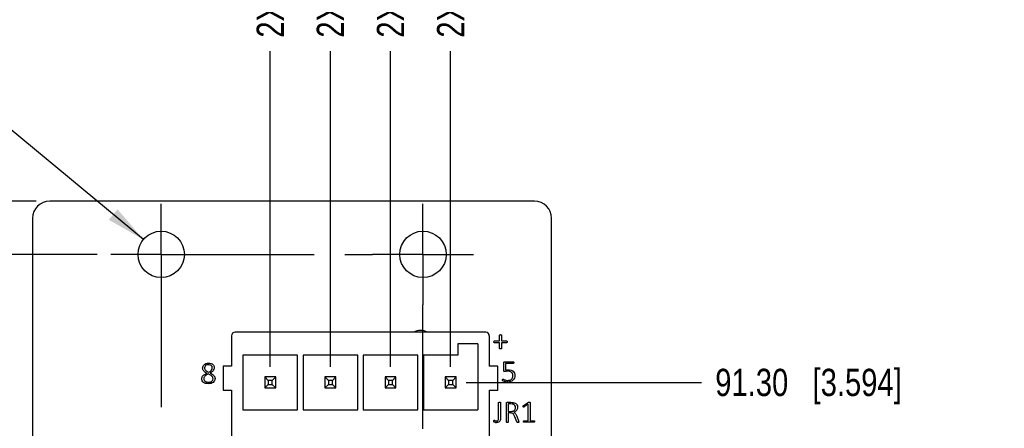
# Model space of a CAD drawing. Header units: inches. Extents: x 0 to 34, y 0 to 22.
# Tile 12 of 43: x 8.8 to 13.3, y 11.7 to 13.6. Entities that reach past the tile are written whole.
import ezdxf

# ---------------------------------------------------------------- set-up
doc = ezdxf.new("R2010")
doc.units = ezdxf.units.IN
doc.header["$LTSCALE"] = 1.87
doc.header["$MEASUREMENT"] = 0
doc.linetypes.add('CENTER', pattern=[0.6, 0.375, -0.075, 0.075, -0.075])
doc.layers.get('0').update_dxf_attribs({"linetype": 'CONTINUOUS'})
doc.layers.add('02___PRT_ALL_AXES', color=7, linetype='CONTINUOUS')
doc.layers.add('DIMENSIONS', color=7, linetype='CONTINUOUS')
doc.styles.get("Standard").update_dxf_attribs({"font": 'txt', "width": 0.8})
doc.dimstyles.new('DIMSTYLE_1', dxfattribs={"dimtxt": 0.125, "dimasz": 0.18, "dimexe": 0.125, "dimexo": 0.0625, "dimgap": 0.03125, "dimtad": 0, "dimtih": 1, "dimtoh": 1, "dimlfac": 0.5, "dimzin": 0, "dimdsep": 46, "dimtxsty": 'STANDARD', "dimblk": '_FILLED', "dimblk1": '_FILLED', "dimblk2": '_FILLED', "dimcen": 0.09, "dimazin": 0, "dimtp": 0.01, "dimtm": 0.01, "dimtfac": 1, "dimtofl": 0, "dimtmove": 0, "dimatfit": 3, "dimldrblk": '_FILLED', "dimfxl": 1, "dimtolj": 1, "dimtzin": 0, "dimarcsym": 0})
doc.dimstyles.new('DIMSTYLE_2', dxfattribs={"dimtxt": 0.125, "dimasz": 0.18, "dimexe": 0.125, "dimexo": 0.0625, "dimgap": 0.09, "dimtad": 0, "dimtih": 1, "dimtoh": 1, "dimlfac": 0.5, "dimzin": 0, "dimdsep": 46, "dimtxsty": 'STANDARD', "dimblk": '_FILLED', "dimblk1": '_FILLED', "dimblk2": '_FILLED', "dimcen": 0.09, "dimazin": 0, "dimtp": 0.01, "dimtm": 0.01, "dimtfac": 1, "dimtofl": 0, "dimtmove": 0, "dimatfit": 1, "dimldrblk": '_FILLED', "dimfxl": 1, "dimtolj": 1, "dimtzin": 0, "dimarcsym": 0})

# ---------------------------------------------------------------- blocks, each defined once
blk = doc.blocks.new('*D6')
at = {"layer": 'DIMENSIONS', "color": 2, "linetype": 'CONTINUOUS'}
blk.add_line((9.169, 12.5338), (8.1856, 12.5338), dxfattribs=at)
at = {"layer": 'DIMENSIONS', "color": 2, "linetype": 'CONTINUOUS', "insert": (8.1231, 12.5963), "char_height": 0.125, "width": 1.325, "attachment_point": 3, "line_spacing_factor": 0.9}
blk.add_mtext('98.76{\\ftxt.shx;\\W1.000000;\\H0.125000; }[3.888]', dxfattribs=at)
blk = doc.blocks.new('_FILLED')
at = {"color": 0, "linetype": 'BYBLOCK'}
blk.add_solid([(0, 0), (-1, 0.174), (-1, -0.174)], dxfattribs=at)
blk = doc.blocks.new('*D7')
at = {"layer": 'DIMENSIONS', "color": 2, "linetype": 'CONTINUOUS'}
blk.add_line((8.8893, 12.7779), (8.1856, 12.7779), dxfattribs=at)
at = {"layer": 'DIMENSIONS', "color": 2, "linetype": 'CONTINUOUS', "insert": (8.1231, 12.8404), "char_height": 0.125, "width": 1.425, "attachment_point": 3, "line_spacing_factor": 0.9}
blk.add_mtext('101.86{\\ftxt.shx;\\W1.000000;\\H0.125000; }[4.010]', dxfattribs=at)
blk = doc.blocks.new('*D13')
at = {"layer": 'DIMENSIONS', "color": 2, "linetype": 'CONTINUOUS'}
for p, q in [((8.2641, 13.5279), (8.1466, 13.5279)), ((9.381, 12.6017), (8.2641, 13.5279))]:
    blk.add_line(p, q, dxfattribs=at)
at = {"layer": 'DIMENSIONS', "color": 2, "linetype": 'CONTINUOUS', "xscale": 0.18, "yscale": 0.18, "zscale": 0.18, "rotation": 320.3311529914}
blk.add_blockref('_FILLED', (9.381, 12.6017), dxfattribs=at)
at = {"layer": 'DIMENSIONS', "color": 2, "linetype": 'CONTINUOUS', "insert": (8.0841, 13.5904), "char_height": 0.125, "width": 1.591667, "attachment_point": 3, "line_spacing_factor": 0.9}
blk.add_mtext('4X \\fgdt;{\\fgdt;n}\\ftxt;2.70{\\ftxt.shx;\\W1.000000;\\H0.125000; }[.106]', dxfattribs=at)
blk = doc.blocks.new('*D14')
at = {"layer": 'DIMENSIONS', "color": 2, "linetype": 'CONTINUOUS'}
blk.add_line((10.8614, 11.9464), (11.9401, 11.9464), dxfattribs=at)
at = {"layer": 'DIMENSIONS', "color": 2, "linetype": 'CONTINUOUS', "insert": (12.0026, 12.0089), "char_height": 0.125, "width": 1.325, "attachment_point": 1, "line_spacing_factor": 0.9}
blk.add_mtext('91.30{\\ftxt.shx;\\W1.000000;\\H0.125000; }[3.594]', dxfattribs=at)
blk = doc.blocks.new('*D16')
at = {"layer": 'DIMENSIONS', "color": 2, "linetype": 'CONTINUOUS'}
blk.add_line((9.9628, 12.0182), (9.9628, 13.4654), dxfattribs=at)
at = {"layer": 'DIMENSIONS', "color": 2, "linetype": 'CONTINUOUS', "insert": (9.9003, 13.5279), "char_height": 0.125, "width": 1.525, "attachment_point": 1, "rotation": 90, "line_spacing_factor": 0.9}
blk.add_mtext('2X 13.84{\\ftxt.shx;\\W1.000000;\\H0.125000; }[.545]', dxfattribs=at)
blk = doc.blocks.new('*D17')
at = {"layer": 'DIMENSIONS', "color": 2, "linetype": 'CONTINUOUS'}
blk.add_line((10.2384, 12.0182), (10.2384, 13.4654), dxfattribs=at)
at = {"layer": 'DIMENSIONS', "color": 2, "linetype": 'CONTINUOUS', "insert": (10.1759, 13.5279), "char_height": 0.125, "width": 1.525, "attachment_point": 1, "rotation": 90, "line_spacing_factor": 0.9}
blk.add_mtext('2X 17.34{\\ftxt.shx;\\W1.000000;\\H0.125000; }[.683]', dxfattribs=at)
blk = doc.blocks.new('*D18')
at = {"layer": 'DIMENSIONS', "color": 2, "linetype": 'CONTINUOUS'}
blk.add_line((10.514, 12.0182), (10.514, 13.4654), dxfattribs=at)
at = {"layer": 'DIMENSIONS', "color": 2, "linetype": 'CONTINUOUS', "insert": (10.4515, 13.5279), "char_height": 0.125, "width": 1.525, "attachment_point": 1, "rotation": 90, "line_spacing_factor": 0.9}
blk.add_mtext('2X 20.84{\\ftxt.shx;\\W1.000000;\\H0.125000; }[.820]', dxfattribs=at)
blk = doc.blocks.new('*D19')
at = {"layer": 'DIMENSIONS', "color": 2, "linetype": 'CONTINUOUS'}
blk.add_line((10.7896, 12.0182), (10.7896, 13.4654), dxfattribs=at)
at = {"layer": 'DIMENSIONS', "color": 2, "linetype": 'CONTINUOUS', "insert": (10.7271, 13.5279), "char_height": 0.125, "width": 1.525, "attachment_point": 1, "rotation": 90, "line_spacing_factor": 0.9}
blk.add_mtext('2X 24.34{\\ftxt.shx;\\W1.000000;\\H0.125000; }[.958]', dxfattribs=at)

msp = doc.modelspace()

# ---------------------------------------------------------------- linework, layer by layer
at = {"color": 7, "linetype": 'CONTINUOUS'}
for p, q in [((11.1739, 12.7779), (8.9518, 12.7779)), ((8.8731, 12.6992), (8.8731, 4.8362)), ((11.2526, 4.8362), (11.2526, 12.6992)), ((9.7857, 12.1606), (9.7857, 12.0212)), ((10.951, 12.1763), (9.8014, 12.1763)), ((10.9668, 12.1606), (10.9668, 12.0212)), ((10.8219, 12.1236), (10.8219, 12.0716)), ((10.9148, 12.1236), (10.8219, 12.1236)), ((10.9148, 12.1236), (10.9148, 11.8212)), ((9.8376, 12.0716), (9.8376, 11.8212)), ((10.088, 12.0716), (9.8376, 12.0716)), ((10.088, 11.8212), (10.088, 12.0716)), ((10.1132, 12.0716), (10.1132, 11.8212)), ((10.3636, 12.0716), (10.1132, 12.0716)), ((10.3636, 11.8212), (10.3636, 12.0716)), ((10.3888, 12.0716), (10.3888, 11.8212)), ((10.6392, 12.0716), (10.3888, 12.0716)), ((10.6392, 11.8212), (10.6392, 12.0716)), ((10.6644, 12.0716), (10.6644, 11.8212)), ((10.8219, 12.0716), (10.6644, 12.0716)), ((9.7463, 12.0212), (9.7463, 11.911)), ((9.7857, 12.0212), (9.7463, 12.0212)), ((11.0062, 12.0212), (10.9668, 12.0212)), ((11.0062, 11.911), (11.0062, 12.0212)), ((9.9378, 11.9714), (9.9378, 11.9214)), ((9.9378, 11.9714), (9.9536, 11.9557)), ((9.9878, 11.9714), (9.9378, 11.9714)), ((9.9878, 11.9714), (9.9721, 11.9557)), ((9.9878, 11.9214), (9.9878, 11.9714)), ((10.2134, 11.9714), (10.2134, 11.9214)), ((10.2134, 11.9714), (10.2292, 11.9557)), ((10.2634, 11.9714), (10.2134, 11.9714)), ((10.2634, 11.9714), (10.2477, 11.9557)), ((10.2634, 11.9214), (10.2634, 11.9714)), ((10.489, 11.9714), (10.489, 11.9214)), ((10.489, 11.9714), (10.5048, 11.9557)), ((10.539, 11.9714), (10.489, 11.9714)), ((10.539, 11.9714), (10.5233, 11.9557)), ((10.539, 11.9214), (10.539, 11.9714)), ((10.7646, 11.9714), (10.7646, 11.9214)), ((10.7646, 11.9714), (10.7804, 11.9557)), ((10.8146, 11.9714), (10.7646, 11.9714)), ((10.8146, 11.9714), (10.7989, 11.9557)), ((10.8146, 11.9214), (10.8146, 11.9714)), ((9.9378, 11.9214), (9.9536, 11.9372)), ((9.9378, 11.9214), (9.9878, 11.9214)), ((9.9536, 11.9557), (9.9536, 11.9372)), ((9.9721, 11.9557), (9.9536, 11.9557)), ((9.9536, 11.9372), (9.9721, 11.9372)), ((9.9721, 11.9372), (9.9721, 11.9557)), ((9.9878, 11.9214), (9.9721, 11.9372)), ((10.2134, 11.9214), (10.2292, 11.9372)), ((10.2134, 11.9214), (10.2634, 11.9214)), ((10.2292, 11.9557), (10.2292, 11.9372)), ((10.2477, 11.9557), (10.2292, 11.9557)), ((10.2292, 11.9372), (10.2477, 11.9372)), ((10.2477, 11.9372), (10.2477, 11.9557)), ((10.2634, 11.9214), (10.2477, 11.9372)), ((10.489, 11.9214), (10.5048, 11.9372)), ((10.489, 11.9214), (10.539, 11.9214)), ((10.5048, 11.9557), (10.5048, 11.9372)), ((10.5233, 11.9557), (10.5048, 11.9557)), ((10.5048, 11.9372), (10.5233, 11.9372)), ((10.5233, 11.9372), (10.5233, 11.9557)), ((10.539, 11.9214), (10.5233, 11.9372)), ((10.7646, 11.9214), (10.7804, 11.9372)), ((10.7646, 11.9214), (10.8146, 11.9214)), ((10.7804, 11.9557), (10.7804, 11.9372)), ((10.7989, 11.9557), (10.7804, 11.9557)), ((10.7804, 11.9372), (10.7989, 11.9372)), ((10.7989, 11.9372), (10.7989, 11.9557)), ((10.8146, 11.9214), (10.7989, 11.9372)), ((9.7463, 11.911), (9.7857, 11.911)), ((9.7857, 11.911), (9.7857, 11.659)), ((10.9668, 11.911), (10.9668, 11.659)), ((10.9668, 11.911), (11.0062, 11.911)), ((9.8376, 11.8212), (10.088, 11.8212)), ((10.1132, 11.8212), (10.3636, 11.8212)), ((10.3888, 11.8212), (10.6392, 11.8212)), ((10.6644, 11.8212), (10.9148, 11.8212))]:
    msp.add_line(p, q, dxfattribs=at)
at = {"color": 40, "linetype": 'CONTINUOUS'}
for p, q in [((11.0141, 12.1633), (11.0144, 12.1642)), ((11.0141, 12.1365), (11.0141, 12.1633)), ((11.0144, 12.1642), (11.0151, 12.1649)), ((11.0151, 12.1649), (11.0164, 12.1653)), ((11.0164, 12.1653), (11.0183, 12.1654)), ((11.0183, 12.1654), (11.0201, 12.1653)), ((11.0201, 12.1653), (11.0214, 12.1649)), ((11.0214, 12.1649), (11.0221, 12.1642)), ((11.0221, 12.1642), (11.0223, 12.1633)), ((11.0223, 12.1633), (11.0223, 12.1365)), ((10.9878, 12.1326), (10.9879, 12.1343)), ((10.9879, 12.1308), (10.9878, 12.1326)), ((10.9879, 12.1343), (10.9885, 12.1355)), ((10.9885, 12.1295), (10.9879, 12.1308)), ((10.9885, 12.1355), (10.9893, 12.1362)), ((10.9893, 12.1287), (10.9885, 12.1295)), ((10.9893, 12.1362), (10.9902, 12.1365)), ((10.9902, 12.1285), (10.9893, 12.1287)), ((10.9902, 12.1365), (11.0141, 12.1365)), ((11.0141, 12.1285), (10.9902, 12.1285)), ((11.0141, 12.1017), (11.0141, 12.1285)), ((11.0144, 12.1009), (11.0141, 12.1017)), ((11.0151, 12.1004), (11.0144, 12.1009)), ((11.0164, 12.1), (11.0151, 12.1004)), ((11.0183, 12.0998), (11.0164, 12.1)), ((11.0201, 12.1), (11.0183, 12.0998)), ((11.0214, 12.1004), (11.0201, 12.1)), ((11.0221, 12.1009), (11.0214, 12.1004)), ((11.0223, 12.1017), (11.0221, 12.1009)), ((11.0223, 12.1365), (11.0463, 12.1365)), ((11.0223, 12.1285), (11.0223, 12.1017)), ((11.0463, 12.1285), (11.0223, 12.1285)), ((11.0463, 12.1365), (11.0472, 12.1362)), ((11.0472, 12.1287), (11.0463, 12.1285)), ((11.0472, 12.1362), (11.048, 12.1355)), ((11.048, 12.1295), (11.0472, 12.1287)), ((11.048, 12.1355), (11.0486, 12.1343)), ((11.0486, 12.1308), (11.048, 12.1295)), ((11.0486, 12.1343), (11.0487, 12.1326)), ((11.0487, 12.1326), (11.0486, 12.1308)), ((11.0329, 12.0009), (11.0329, 12.0369)), ((11.037, 12.0411), (11.076, 12.0411)), ((11.0409, 12.0334), (11.0409, 12.0043)), ((11.076, 12.0334), (11.0409, 12.0334)), ((11.076, 12.0411), (11.0771, 12.0409)), ((11.0771, 12.0409), (11.078, 12.0401)), ((11.078, 12.0401), (11.0785, 12.0389)), ((11.0785, 12.0389), (11.0787, 12.0373)), ((11.0282, 11.9606), (11.0288, 11.9613)), ((11.0288, 11.9613), (11.0295, 11.9615)), ((11.0409, 12.0043), (11.0461, 12.0047)), ((11.0461, 12.0047), (11.0525, 12.0048)), ((11.0277, 11.9578), (11.0278, 11.9593)), ((11.0278, 11.9562), (11.0277, 11.9578)), ((11.0278, 11.9593), (11.0282, 11.9606)), ((11.028, 11.9551), (11.0278, 11.9562)), ((11.0283, 11.9543), (11.028, 11.9551)), ((11.029, 11.9535), (11.0283, 11.9543)), ((11.0362, 11.9504), (11.0313, 11.9521)), ((11.0318, 11.9606), (11.0359, 11.9586)), ((11.043, 11.9488), (11.0362, 11.9504)), ((11.0097, 11.8537), (11.0099, 11.8545)), ((11.0097, 11.7866), (11.0097, 11.8537)), ((11.0099, 11.8545), (11.0107, 11.855)), ((11.0107, 11.855), (11.012, 11.8554)), ((11.012, 11.8554), (11.0141, 11.8555)), ((11.0141, 11.8555), (11.0161, 11.8554)), ((11.0161, 11.8554), (11.0175, 11.855)), ((11.0175, 11.855), (11.0182, 11.8545)), ((11.0182, 11.8545), (11.0184, 11.8537)), ((11.0184, 11.8537), (11.0184, 11.7852)), ((11.045, 11.7648), (11.045, 11.8506)), ((11.0489, 11.8551), (11.0662, 11.8551)), ((11.0536, 11.8474), (11.0536, 11.8137)), ((11.065, 11.8474), (11.0536, 11.8474)), ((11.0713, 11.8471), (11.065, 11.8474)), ((11.0662, 11.8551), (11.0718, 11.8549)), ((11.0757, 11.8463), (11.0713, 11.8471)), ((11.0718, 11.8549), (11.0759, 11.8545)), ((11.1223, 11.8382), (11.1226, 11.8394)), ((11.1223, 11.8366), (11.1223, 11.8382)), ((11.1224, 11.8346), (11.1223, 11.8366)), ((11.1226, 11.8394), (11.1231, 11.8402)), ((11.1231, 11.8402), (11.124, 11.8409)), ((11.124, 11.8409), (11.1459, 11.855)), ((11.1454, 11.8459), (11.1259, 11.834)), ((11.1454, 11.7706), (11.1454, 11.8459)), ((11.1465, 11.8552), (11.1474, 11.8555)), ((11.1474, 11.8555), (11.1484, 11.8556)), ((11.1484, 11.8556), (11.1498, 11.8557)), ((11.1498, 11.8557), (11.1518, 11.8555)), ((11.1518, 11.8555), (11.1532, 11.8552)), ((11.1532, 11.8552), (11.1539, 11.8546)), ((11.1539, 11.8546), (11.1541, 11.8538)), ((11.1541, 11.8538), (11.1541, 11.7706)), ((11.0536, 11.8137), (11.0668, 11.8137)), ((11.0536, 11.8061), (11.0536, 11.7648)), ((11.0631, 11.8061), (11.0536, 11.8061)), ((11.0844, 11.7879), (11.0812, 11.795)), ((11.093, 11.7657), (11.0844, 11.7879)), ((11.0896, 11.7975), (11.0924, 11.7911)), ((11.0924, 11.7911), (11.101, 11.7697)), ((10.9868, 11.7701), (10.987, 11.7719)), ((10.9869, 11.7684), (10.9868, 11.7701)), ((10.9872, 11.7672), (10.9869, 11.7684)), ((10.987, 11.7719), (10.9874, 11.773)), ((10.9875, 11.7663), (10.9872, 11.7672)), ((10.9874, 11.773), (10.988, 11.7735)), ((10.9881, 11.7655), (10.9875, 11.7663)), ((10.988, 11.7735), (10.9888, 11.7737)), ((10.9897, 11.7645), (10.9881, 11.7655)), ((10.9924, 11.7634), (10.9897, 11.7645)), ((10.9903, 11.7731), (10.9925, 11.7718)), ((10.9958, 11.7625), (10.9924, 11.7634)), ((10.9925, 11.7718), (10.9956, 11.7705)), ((11.0452, 11.764), (11.045, 11.7648)), ((11.0459, 11.7634), (11.0452, 11.764)), ((11.0472, 11.7631), (11.0459, 11.7634)), ((11.0493, 11.7629), (11.0472, 11.7631)), ((11.0514, 11.7631), (11.0493, 11.7629)), ((11.0527, 11.7634), (11.0514, 11.7631)), ((11.0534, 11.764), (11.0527, 11.7634)), ((11.0536, 11.7648), (11.0534, 11.764)), ((11.0936, 11.7643), (11.093, 11.7657)), ((11.0945, 11.7634), (11.0936, 11.7643)), ((11.0959, 11.763), (11.0945, 11.7634)), ((11.0979, 11.7629), (11.0959, 11.763)), ((11.1002, 11.7631), (11.0979, 11.7629)), ((11.1016, 11.7634), (11.1002, 11.7631)), ((11.101, 11.7697), (11.1022, 11.7662)), ((11.1022, 11.7641), (11.1016, 11.7634)), ((11.1022, 11.7662), (11.1024, 11.7649)), ((11.1024, 11.7649), (11.1022, 11.7641)), ((11.1227, 11.7669), (11.1229, 11.7684)), ((11.1229, 11.7652), (11.1227, 11.7669)), ((11.1229, 11.7684), (11.1234, 11.7696)), ((11.1235, 11.7641), (11.1229, 11.7652)), ((11.1234, 11.7696), (11.1241, 11.7703)), ((11.1242, 11.7635), (11.1235, 11.7641)), ((11.1241, 11.7703), (11.125, 11.7706)), ((11.125, 11.7633), (11.1242, 11.7635)), ((11.125, 11.7706), (11.1454, 11.7706)), ((11.1715, 11.7633), (11.125, 11.7633)), ((11.1541, 11.7706), (11.1715, 11.7706)), ((11.1715, 11.7706), (11.1725, 11.7703)), ((11.1724, 11.7635), (11.1715, 11.7633)), ((11.1732, 11.7641), (11.1724, 11.7635)), ((11.1725, 11.7703), (11.1733, 11.7696)), ((11.1737, 11.7652), (11.1732, 11.7641)), ((11.1733, 11.7696), (11.1738, 11.7684)), ((11.174, 11.7669), (11.1737, 11.7652)), ((11.1738, 11.7684), (11.174, 11.7669))]:
    msp.add_line(p, q, dxfattribs=at)
at = {"color": 7, "linetype": 'CONTINUOUS'}
for centre, radius, start, end in [((8.9518, 12.6992), 0.0787, 90, 180), ((11.1739, 12.6992), 0.0787, 0, 90), ((9.8014, 12.1606), 0.0157, 90, 180), ((10.6518, 12.122), 0.0551, 80.3037, 99.6963), ((10.951, 12.1606), 0.0157, 0, 90)]:
    msp.add_arc(centre, radius, start, end, dxfattribs=at)
at = {"color": 4, "linetype": 'CONTINUOUS'}
msp.add_arc((10.6518, 12.122), 0.063, 60, 120, dxfattribs=at)
at = {"color": 40, "linetype": 'CONTINUOUS'}
msp.add_arc((10.9996, 11.7821), 0.0199, 259.1612, 270.0222, dxfattribs=at)
for points in [[(9.6528, 12.0121), (9.6528, 12.015), (9.6534, 12.0179), (9.6544, 12.0206)], [(9.654, 12.005), (9.6532, 12.0073), (9.6528, 12.0097), (9.6528, 12.0121)], [(9.6544, 12.0206), (9.6555, 12.0233), (9.6573, 12.0258), (9.6594, 12.0277)], [(9.6594, 12.0277), (9.6618, 12.03), (9.6648, 12.0315), (9.6679, 12.0326)], [(9.6662, 12.0233), (9.6633, 12.0208), (9.6617, 12.0166), (9.6617, 12.0127)], [(9.6617, 12.0127), (9.6617, 12.0108), (9.6621, 12.0088), (9.6628, 12.0071)], [(9.6628, 12.0071), (9.6636, 12.0052), (9.6648, 12.0035), (9.6662, 12.0021)], [(9.6793, 12.0272), (9.6748, 12.0272), (9.6697, 12.0263), (9.6662, 12.0233)], [(9.6679, 12.0326), (9.6718, 12.034), (9.676, 12.0344), (9.6801, 12.0344)], [(9.6868, 12.0262), (9.6844, 12.0269), (9.6818, 12.0272), (9.6793, 12.0272)], [(9.6801, 12.0344), (9.684, 12.0344), (9.6879, 12.034), (9.6916, 12.0328)], [(9.6924, 12.0233), (9.6908, 12.0247), (9.6888, 12.0256), (9.6868, 12.0262)], [(9.6916, 12.0328), (9.6945, 12.0318), (9.6973, 12.0303), (9.6996, 12.0283)], [(9.6958, 12.0188), (9.695, 12.0205), (9.6938, 12.0221), (9.6924, 12.0233)], [(9.6926, 12.0019), (9.6952, 12.0048), (9.697, 12.0089), (9.697, 12.0129)], [(9.697, 12.0129), (9.697, 12.0149), (9.6966, 12.017), (9.6958, 12.0188)], [(9.6996, 12.0283), (9.7016, 12.0265), (9.7033, 12.0242), (9.7043, 12.0217)], [(9.7046, 12.0065), (9.7038, 12.0042), (9.7025, 12.002), (9.7009, 12)], [(9.7043, 12.0217), (9.7054, 12.0192), (9.7059, 12.0165), (9.7059, 12.0138)], [(9.7059, 12.0138), (9.7059, 12.0113), (9.7055, 12.0088), (9.7046, 12.0065)], [(11.0329, 12.0369), (11.0329, 12.038), (11.0333, 12.0392), (11.034, 12.04)], [(11.034, 12.04), (11.0348, 12.0407), (11.0359, 12.0411), (11.037, 12.0411)], [(11.078, 12.0345), (11.0776, 12.0339), (11.0768, 12.0334), (11.076, 12.0334)], [(11.0787, 12.0373), (11.0787, 12.0363), (11.0785, 12.0353), (11.078, 12.0345)], [(9.6493, 11.9625), (9.6493, 11.9653), (9.6497, 11.9682), (9.6508, 11.9708)], [(9.6513, 11.953), (9.6499, 11.9559), (9.6493, 11.9593), (9.6493, 11.9625)], [(9.6508, 11.9708), (9.6519, 11.9733), (9.6534, 11.9756), (9.6552, 11.9776)], [(9.6576, 11.9988), (9.6561, 12.0007), (9.6548, 12.0028), (9.654, 12.005)], [(9.6552, 11.9776), (9.6573, 11.9799), (9.6597, 11.9818), (9.6623, 11.9834)], [(9.6635, 11.9934), (9.6613, 11.995), (9.6593, 11.9968), (9.6576, 11.9988)], [(9.6596, 11.9698), (9.6587, 11.9679), (9.6583, 11.9657), (9.6583, 11.9635)], [(9.6583, 11.9635), (9.6583, 11.9592), (9.6603, 11.9544), (9.6637, 11.9517)], [(9.6633, 11.9752), (9.6618, 11.9737), (9.6604, 11.9718), (9.6596, 11.9698)], [(9.6623, 11.9834), (9.6653, 11.9853), (9.6684, 11.987), (9.6716, 11.9886)], [(9.6696, 11.9802), (9.6673, 11.9788), (9.6652, 11.9771), (9.6633, 11.9752)], [(9.6716, 11.9886), (9.6688, 11.9899), (9.666, 11.9915), (9.6635, 11.9934)], [(9.6662, 12.0021), (9.6678, 12.0003), (9.6698, 11.9988), (9.6718, 11.9975)], [(9.6785, 11.985), (9.6755, 11.9835), (9.6725, 11.9819), (9.6696, 11.9802)], [(9.6718, 11.9975), (9.6745, 11.9958), (9.6772, 11.9943), (9.68, 11.9929)], [(9.6881, 11.98), (9.685, 11.9818), (9.6818, 11.9835), (9.6785, 11.985)], [(9.68, 11.9929), (9.6847, 11.9951), (9.6892, 11.998), (9.6926, 12.0019)], [(9.695, 11.9943), (9.6925, 11.9924), (9.6898, 11.9908), (9.687, 11.9893)], [(9.687, 11.9893), (9.6903, 11.9877), (9.6935, 11.986), (9.6967, 11.9841)], [(9.695, 11.9751), (9.6929, 11.977), (9.6905, 11.9786), (9.6881, 11.98)], [(9.7009, 12), (9.6992, 11.9979), (9.6972, 11.996), (9.695, 11.9943)], [(9.699, 11.9697), (9.6981, 11.9718), (9.6966, 11.9736), (9.695, 11.9751)], [(9.6951, 11.9517), (9.6984, 11.9543), (9.7004, 11.959), (9.7004, 11.9632)], [(9.6967, 11.9841), (9.6992, 11.9824), (9.7016, 11.9806), (9.7037, 11.9784)], [(9.7004, 11.9632), (9.7004, 11.9654), (9.7, 11.9677), (9.699, 11.9697)], [(9.7037, 11.9784), (9.7055, 11.9765), (9.707, 11.9743), (9.708, 11.972)], [(9.7095, 11.9645), (9.7095, 11.9609), (9.7088, 11.9573), (9.7074, 11.9541)], [(9.708, 11.972), (9.709, 11.9696), (9.7095, 11.967), (9.7095, 11.9645)], [(11.0295, 11.9615), (11.0303, 11.9615), (11.0311, 11.961), (11.0318, 11.9606)], [(11.0338, 11.9975), (11.033, 11.9983), (11.0329, 11.9997), (11.0329, 12.0009)], [(11.0365, 11.9966), (11.0355, 11.9966), (11.0344, 11.9968), (11.0338, 11.9975)], [(11.042, 11.997), (11.0402, 11.9967), (11.0383, 11.9966), (11.0365, 11.9966)], [(11.0495, 11.9975), (11.047, 11.9975), (11.0445, 11.9974), (11.042, 11.997)], [(11.0609, 11.9963), (11.0572, 11.9972), (11.0533, 11.9975), (11.0495, 11.9975)], [(11.0525, 12.0048), (11.0572, 12.0048), (11.0621, 12.0043), (11.0666, 12.0028)], [(11.069, 11.9926), (11.0666, 11.9944), (11.0638, 11.9956), (11.0609, 11.9963)], [(11.0609, 11.9569), (11.0637, 11.9577), (11.0663, 11.959), (11.0685, 11.9608)], [(11.0666, 12.0028), (11.0702, 12.0017), (11.0737, 11.9999), (11.0765, 11.9974)], [(11.0685, 11.9608), (11.0706, 11.9627), (11.0723, 11.9651), (11.0735, 11.9677)], [(11.0737, 11.9864), (11.0727, 11.9888), (11.071, 11.991), (11.069, 11.9926)], [(11.0735, 11.9677), (11.0748, 11.9708), (11.0753, 11.9743), (11.0753, 11.9777)], [(11.0753, 11.9777), (11.0753, 11.9807), (11.0748, 11.9837), (11.0737, 11.9864)], [(11.0819, 11.9657), (11.0804, 11.9621), (11.0781, 11.9587), (11.0751, 11.9561)], [(11.0765, 11.9974), (11.079, 11.9952), (11.0811, 11.9923), (11.0824, 11.9891)], [(11.0843, 11.9786), (11.0843, 11.9742), (11.0837, 11.9697), (11.0819, 11.9657)], [(11.0824, 11.9891), (11.0837, 11.9858), (11.0843, 11.9822), (11.0843, 11.9786)], [(9.6573, 11.946), (9.6548, 11.9478), (9.6527, 11.9503), (9.6513, 11.953)], [(9.6666, 11.9417), (9.6633, 11.9426), (9.6601, 11.944), (9.6573, 11.946)], [(9.6637, 11.9517), (9.668, 11.9483), (9.6741, 11.9475), (9.6796, 11.9475)], [(9.6788, 11.9403), (9.6747, 11.9403), (9.6706, 11.9407), (9.6666, 11.9417)], [(9.6917, 11.9419), (9.6876, 11.9407), (9.6832, 11.9403), (9.6788, 11.9403)], [(9.6796, 11.9475), (9.685, 11.9475), (9.6909, 11.9484), (9.6951, 11.9517)], [(9.7013, 11.9466), (9.6985, 11.9444), (9.6952, 11.9428), (9.6917, 11.9419)], [(9.7074, 11.9541), (9.706, 11.9512), (9.7039, 11.9485), (9.7013, 11.9466)], [(11.0313, 11.9521), (11.0305, 11.9525), (11.0296, 11.9529), (11.029, 11.9535)], [(11.0359, 11.9586), (11.038, 11.9577), (11.0402, 11.9571), (11.0424, 11.9566)], [(11.0424, 11.9566), (11.0454, 11.9559), (11.0485, 11.9557), (11.0516, 11.9557)], [(11.0511, 11.9481), (11.0484, 11.9481), (11.0457, 11.9483), (11.043, 11.9488)], [(11.0646, 11.9502), (11.0603, 11.9487), (11.0556, 11.9481), (11.0511, 11.9481)], [(11.0516, 11.9557), (11.0547, 11.9557), (11.0579, 11.956), (11.0609, 11.9569)], [(11.0751, 11.9561), (11.0721, 11.9534), (11.0684, 11.9514), (11.0646, 11.9502)], [(11.045, 11.8506), (11.045, 11.8519), (11.0453, 11.8534), (11.0463, 11.8541)], [(11.0463, 11.8541), (11.0471, 11.8547), (11.048, 11.8551), (11.0489, 11.8551)], [(11.0845, 11.8405), (11.0826, 11.8434), (11.0791, 11.8453), (11.0757, 11.8463)], [(11.0759, 11.8545), (11.079, 11.8539), (11.0822, 11.853), (11.085, 11.8515)], [(11.0872, 11.8305), (11.0872, 11.8339), (11.0864, 11.8376), (11.0845, 11.8405)], [(11.085, 11.8515), (11.0875, 11.8502), (11.0897, 11.8485), (11.0915, 11.8464)], [(11.086, 11.8239), (11.0868, 11.826), (11.0872, 11.8283), (11.0872, 11.8305)], [(11.0915, 11.8464), (11.0932, 11.8444), (11.0945, 11.8421), (11.0953, 11.8396)], [(11.0965, 11.8314), (11.0965, 11.8287), (11.0962, 11.8259), (11.0952, 11.8233)], [(11.0953, 11.8396), (11.0961, 11.837), (11.0965, 11.8342), (11.0965, 11.8314)], [(11.123, 11.8335), (11.1226, 11.8337), (11.1225, 11.8342), (11.1224, 11.8346)], [(11.1241, 11.8332), (11.1237, 11.8332), (11.1233, 11.8332), (11.123, 11.8335)], [(11.1259, 11.834), (11.1254, 11.8337), (11.1248, 11.8333), (11.1241, 11.8332)], [(11.0091, 11.7781), (11.0097, 11.7809), (11.0097, 11.7838), (11.0097, 11.7866)], [(11.0184, 11.7852), (11.0184, 11.782), (11.0181, 11.7789), (11.0175, 11.7758)], [(11.0713, 11.8047), (11.0687, 11.8057), (11.0659, 11.8061), (11.0631, 11.8061)], [(11.0668, 11.8137), (11.0699, 11.8137), (11.073, 11.814), (11.076, 11.815)], [(11.0771, 11.8008), (11.0755, 11.8025), (11.0734, 11.8038), (11.0713, 11.8047)], [(11.076, 11.815), (11.0783, 11.8158), (11.0805, 11.817), (11.0823, 11.8186)], [(11.0812, 11.795), (11.0801, 11.7971), (11.0788, 11.7991), (11.0771, 11.8008)], [(11.086, 11.8123), (11.0838, 11.8109), (11.0814, 11.8098), (11.0789, 11.8089)], [(11.0789, 11.8089), (11.0804, 11.8082), (11.0818, 11.8074), (11.0831, 11.8063)], [(11.0823, 11.8186), (11.0839, 11.82), (11.0852, 11.8219), (11.086, 11.8239)], [(11.0831, 11.8063), (11.0844, 11.8052), (11.0856, 11.8039), (11.0866, 11.8026)], [(11.0916, 11.817), (11.09, 11.8151), (11.0881, 11.8135), (11.086, 11.8123)], [(11.0866, 11.8026), (11.0877, 11.801), (11.0887, 11.7992), (11.0896, 11.7975)], [(11.0952, 11.8233), (11.0944, 11.821), (11.0932, 11.8188), (11.0916, 11.817)], [(10.9888, 11.7737), (10.9894, 11.7737), (10.9899, 11.7734), (10.9903, 11.7731)], [(10.9956, 11.7705), (10.9969, 11.7701), (10.9984, 11.7699), (10.9997, 11.7699)], [(11.0086, 11.7638), (11.0058, 11.7625), (11.0026, 11.7621), (10.9996, 11.7621)], [(10.9997, 11.7699), (11.0013, 11.7699), (11.0028, 11.7701), (11.0042, 11.7706)], [(11.0042, 11.7706), (11.0055, 11.771), (11.0066, 11.772), (11.0073, 11.7731)], [(11.0073, 11.7731), (11.0083, 11.7746), (11.0088, 11.7764), (11.0091, 11.7781)], [(11.0144, 11.7685), (11.013, 11.7665), (11.0109, 11.7648), (11.0086, 11.7638)], [(11.0175, 11.7758), (11.017, 11.7732), (11.016, 11.7707), (11.0144, 11.7685)]]:
    msp.add_open_spline(points, degree=3, dxfattribs=at)
at = {"layer": '02___PRT_ALL_AXES', "color": 7, "linetype": 'CENTER'}
for p, q in [((9.4628, 12.5338), (9.4628, 12.7651)), ((10.6628, 12.5338), (10.6628, 12.7651)), ((9.4628, 12.5338), (9.2315, 12.5338)), ((9.4628, 12.5338), (9.4628, 5.127)), ((9.4628, 12.5338), (10.4315, 12.5338)), ((10.6628, 12.5338), (10.4315, 12.5338)), ((10.6628, 12.5338), (10.6628, 12.3025)), ((10.6628, 12.5338), (10.8941, 12.5338)), ((10.6628, 5.0019), (10.6628, 12.3025))]:
    msp.add_line(p, q, dxfattribs=at)
at = {"layer": '02___PRT_ALL_AXES', "color": 7, "linetype": 'CONTINUOUS'}
for centre in [(9.4628, 12.5338), (10.6628, 12.5338)]:
    msp.add_circle(centre, 0.1063, dxfattribs=at)
msp.add_arc((10.6518, 12.122), 0.063, 59.6902, 120.3098, dxfattribs=at)

# ---------------------------------------------------------------- dimensions: what is measured, and where the dimension line sits
at = {"layer": 'DIMENSIONS', "color": 2, "linetype": 'CONTINUOUS'}
for feature_location, picture, middle in [((9.9628, 12.0182), '*D16', (9.9628, 14.2904)), ((10.2384, 12.0182), '*D17', (10.2384, 14.2904)), ((10.514, 12.0182), '*D18', (10.514, 14.2904)), ((10.7896, 12.0182), '*D19', (10.7896, 14.2904))]:
    dim = msp.add_ordinate_dim(feature_location=feature_location, offset=(0, 1.4472), dtype=1, origin=(8.8731, 11.9557), text='2X <>', dimstyle='DIMSTYLE_1', dxfattribs=at)
    dim.commit()
    dim.dimension.update_dxf_attribs({"geometry": picture, "text_midpoint": middle})
dim = msp.add_diameter_dim_2p(p1=(9.381, 12.6017), p2=(9.5447, 12.466), text='4X %%c<>', dimstyle='DIMSTYLE_2', override={"dimpost": '<>'}, dxfattribs=at)
dim.commit()
dim.dimension.update_dxf_attribs({"geometry": '*D13', "text_midpoint": (7.2883, 13.5279), "dimtype": 163})
for feature_location, offset, origin, picture, middle in [((8.8893, 12.7779), (-0.7037, 0), (8.9518, 4.7574), '*D7', (7.4106, 12.7779)), ((9.169, 12.5338), (-0.9835, 0), (9.2315, 4.7574), '*D6', (7.4606, 12.5338)), ((10.8614, 11.9464), (1.0787, 0), (10.7989, 4.7574), '*D14', (12.6651, 11.9464))]:
    dim = msp.add_ordinate_dim(feature_location=feature_location, offset=offset, dtype=0, origin=origin, dimstyle='DIMSTYLE_1', dxfattribs=at)
    dim.commit()
    dim.dimension.update_dxf_attribs({"geometry": picture, "text_midpoint": middle})

doc.saveas('drawing.dxf')
